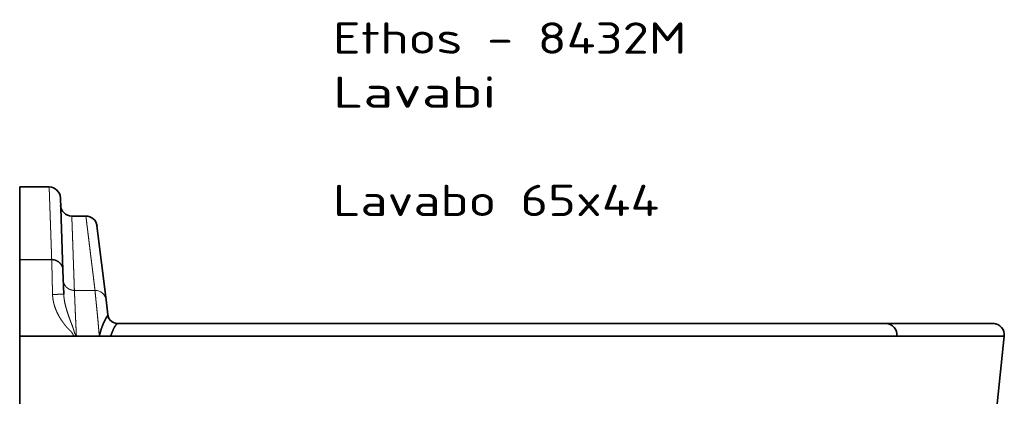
# Model space of a CAD drawing. Extents: x 279 to 1515, y 143 to 1159.
# Tile 140 of 140: x 1075 to 1514, y 988 to 1159. Entities that reach past the tile are written whole.
import ezdxf
from ezdxf.enums import TextEntityAlignment as Align

# ---------------------------------------------------------------- set-up
doc = ezdxf.new("R2010")
doc.units = 0
doc.layers.get('0').update_dxf_attribs({"lineweight": 13})
doc.styles.get("Standard").update_dxf_attribs({"font": 'isocp.shx'})

# ---------------------------------------------------------------- blocks, each defined once
blk = doc.blocks.new('BLOCK48')
at = {"color": 7, "lineweight": 13}
for s, p, p2 in [('Ethos - 8432M', (140, 120.57), (297.87, 120.57)), ('Lavabi', (140, 96.39), (212.86, 96.39)), ('Lavabo 65x44', (140, 48.01), (285.73, 48.01))]:
    blk.add_text(s, height=14, dxfattribs=at).set_placement(p, p2, align=Align.FIT)
blk = doc.blocks.new('BLOCK49')
at = {"color": 7, "lineweight": 35, "ltscale": 0.329289}
blk.add_line((0, 61.02), (13.17, 61.02), dxfattribs=at)
at = {"color": 7, "lineweight": 35}
for p, q in [((0, 61.02), (0, 28.64)), ((19.3, 23.86), (18.17, 56.19)), ((38.61, 10.54), (34.54, 43.63)), ((0, 28.46), (0, -5.67)), ((43.94, 0), (386.91, 0)), ((386.91, 0), (434.9, 0)), ((0, -5.67), (0, -35.93)), ((40.6, -5.67), (391.88, -5.67)), ((391.88, -5.67), (439.87, -5.67)), ((439.87, -5.67), (436.79, -35.93))]:
    blk.add_line(p, q, dxfattribs=at)
at = {"color": 7, "lineweight": 35, "ltscale": 0.157499}
blk.add_line((29.58, 48.02), (23.28, 48.02), dxfattribs=at)
at = {"color": 7, "lineweight": 13, "ltscale": 0.357516}
blk.add_line((0, 28.64), (14.3, 28.64), dxfattribs=at)
at = {"color": 7, "lineweight": 35, "ltscale": 0.004604}
blk.add_line((0, 28.46), (0, 28.64), dxfattribs=at)
at = {"color": 7, "lineweight": 13, "ltscale": 0.35765}
blk.add_line((14.31, 28.46), (0, 28.46), dxfattribs=at)
at = {"color": 7, "lineweight": 13, "ltscale": 0.004606}
blk.add_line((14.31, 28.46), (14.3, 28.64), dxfattribs=at)
at = {"color": 7, "lineweight": 35, "ltscale": 0.003839}
blk.add_line((19.3, 23.7), (19.3, 23.86), dxfattribs=at)
at = {"color": 7, "lineweight": 13, "ltscale": 0.000583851}
blk.add_line((19.3, 23.76), (19.3, 23.78), dxfattribs=at)
at = {"color": 7, "lineweight": 35, "ltscale": 0.263734}
blk.add_line((19.67, 13.16), (19.3, 23.7), dxfattribs=at)
at = {"color": 7, "lineweight": 13, "ltscale": 0.229964}
blk.add_line((24.45, 14.8), (33.65, 14.8), dxfattribs=at)
at = {"color": 7, "lineweight": 35, "ltscale": 0.167591}
blk.add_line((39.43, 3.89), (38.61, 10.54), dxfattribs=at)
at = {"color": 7, "lineweight": 13, "ltscale": 0.00062959}
blk.add_line((39.43, 3.86), (39.43, 3.89), dxfattribs=at)
at = {"color": 7, "lineweight": 35, "ltscale": 0.000352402}
blk.add_line((43.92, 0), (43.94, 0), dxfattribs=at)
at = {"color": 7, "lineweight": 35, "ltscale": 0.159464}
blk.add_line((6.38, -5.67), (0, -5.67), dxfattribs=at)
at = {"color": 7, "lineweight": 35, "ltscale": 0.348753}
blk.add_line((20.33, -5.67), (6.38, -5.67), dxfattribs=at)
at = {"color": 7, "lineweight": 35, "ltscale": 0.095664}
blk.add_line((24.16, -5.67), (20.33, -5.67), dxfattribs=at)
at = {"color": 7, "lineweight": 35, "ltscale": 0.011082}
blk.add_line((24.6, -5.67), (24.16, -5.67), dxfattribs=at)
at = {"color": 7, "lineweight": 35, "ltscale": 0.01833}
blk.add_line((25.33, -5.67), (24.6, -5.67), dxfattribs=at)
at = {"color": 7, "lineweight": 35, "ltscale": 0.255725}
blk.add_line((35.56, -5.67), (25.33, -5.67), dxfattribs=at)
at = {"color": 7, "lineweight": 35, "ltscale": 0.098096}
blk.add_line((35.56, -5.67), (39.48, -5.67), dxfattribs=at)
at = {"color": 7, "lineweight": 35, "ltscale": 0.027794}
blk.add_line((39.48, -5.67), (40.6, -5.67), dxfattribs=at)
at = {"color": 7, "lineweight": 35}
for centre, radius, start, end in [((13.17, 56.02), 5, 2, 90), ((23.28, 53.02), 5, 182, 270), ((29.58, 43.02), 5, 7, 90), ((43.97, 4.66), 4.74, 192.2294, 232.6624), ((43.93, 4.62), 4.68, 232.7978, 240.6657), ((43.73, 4.28), 4.29, 240.7421, 272.5606), ((386.91, -5.02), 5.01, 352.5199, 90.0352), ((434.9, -5.04), 5.04, 73.9536, 89.9938), ((434.9, -5.02), 5.01, 352.5197, 90.0344), ((434.9, -5.02), 5.01, 352.5212, 53.8122), ((434.91, -5.01), 5, 30.895, 33.9651), ((434.92, -5.01), 4.99, 17.854, 21.6809), ((434.9, -5.02), 5.01, 352.5228, 5.0966)]:
    blk.add_arc(centre, radius, start, end, dxfattribs=at)
at = {"color": 7, "lineweight": 13}
for centre, radius, start, end in [((40.62, 2.49), 1.73, 137.5197, 147.0791), ((39.17, 3.85), 0.259, 311.9559, 8.9446), ((44.26, 4.48), 4.87, 187, 190.2332)]:
    blk.add_arc(centre, radius, start, end, dxfattribs=at)
blk.add_ellipse((33.65, 9.93), major_axis=(4.96, 0.61), ratio=0.97381, start_param=6.28292, end_param=7.734692, dxfattribs=at)
for points, knots in [([(13.17, 61.02), (13.17, 61.02), (13.17, 61.01), (13.17, 60.96), (13.18, 60.9), (13.18, 60.82), (13.18, 60.69), (13.19, 60.38), (13.21, 59.94), (13.22, 59.69), (13.23, 59.36), (13.24, 58.98), (13.24, 58.93), (13.25, 58.83), (13.25, 58.73), (13.25, 58.66), (13.26, 58.56), (13.26, 58.44), (13.26, 58.38), (13.27, 58.28), (13.27, 58.19), (13.27, 58.16), (13.27, 58.1), (13.27, 58.04), (13.28, 58), (13.28, 57.74), (13.29, 57.46), (13.3, 57.21), (13.31, 56.9), (13.33, 56.57), (13.33, 56.5), (13.33, 56.41), (13.33, 56.32), (13.34, 56.27), (13.34, 56.18), (13.34, 56.09), (13.35, 56), (13.35, 55.91), (13.35, 55.81), (13.35, 55.76), (13.36, 55.56), (13.37, 55.35), (13.37, 55.2), (13.38, 54.88), (13.39, 54.56), (13.4, 54.42), (13.41, 54.23), (13.41, 54.04), (13.41, 54.02), (13.42, 53.97), (13.42, 53.93), (13.42, 53.91), (13.42, 53.83), (13.42, 53.74), (13.43, 53.62), (13.43, 53.54), (13.43, 53.47), (13.43, 53.46), (13.43, 53.43), (13.43, 53.41), (13.43, 53.4), (13.44, 53.3), (13.44, 53.2), (13.44, 53.11), (13.45, 52.98), (13.45, 52.85), (13.46, 52.81), (13.46, 52.67), (13.47, 52.52), (13.47, 52.41), (13.48, 52.18), (13.48, 51.98), (13.49, 51.92), (13.49, 51.78), (13.5, 51.63), (13.5, 51.58), (13.5, 51.5), (13.5, 51.43), (13.5, 51.4), (13.51, 51.35), (13.51, 51.29), (13.51, 51.27), (13.51, 51.15), (13.52, 51.03), (13.52, 50.91), (13.53, 50.77), (13.53, 50.65), (13.53, 50.62), (13.54, 50.47), (13.54, 50.32), (13.55, 50.2), (13.56, 49.89), (13.57, 49.58), (13.57, 49.44), (13.59, 49.07), (13.6, 48.69), (13.6, 48.52), (13.61, 48.23), (13.62, 47.95), (13.63, 47.85), (13.63, 47.74), (13.64, 47.62), (13.64, 47.59), (13.64, 47.54), (13.64, 47.5), (13.64, 47.49), (13.64, 47.44), (13.64, 47.39), (13.64, 47.37), (13.65, 47.33), (13.65, 47.28), (13.65, 47.26), (13.65, 47.21), (13.65, 47.16), (13.65, 47.12), (13.66, 47.06), (13.66, 47.02), (13.66, 46.99), (13.67, 46.69), (13.68, 46.39), (13.69, 46.11), (13.7, 45.79), (13.71, 45.46), (13.71, 45.47), (13.71, 45.39), (13.72, 45.31), (13.72, 45.24), (13.72, 45.16), (13.72, 45.09), (13.73, 45.04), (13.73, 44.97), (13.73, 44.92), (13.73, 44.86), (13.74, 44.69), (13.74, 44.52), (13.75, 44.38), (13.76, 44.17), (13.76, 43.97), (13.77, 43.9), (13.77, 43.79), (13.77, 43.69), (13.77, 43.66), (13.78, 43.59), (13.78, 43.52), (13.78, 43.46), (13.78, 43.4), (13.79, 43.33), (13.79, 43.26), (13.79, 43.17), (13.79, 43.09), (13.8, 43.04), (13.8, 42.91), (13.81, 42.78), (13.81, 42.68), (13.81, 42.55), (13.82, 42.43), (13.82, 42.38), (13.82, 42.32), (13.82, 42.25), (13.82, 42.23), (13.83, 42.19), (13.83, 42.14), (13.83, 42.12), (13.83, 42.06), (13.83, 42.01), (13.83, 41.97), (13.84, 41.9), (13.84, 41.82), (13.84, 41.74), (13.84, 41.69), (13.84, 41.64), (13.85, 41.63), (13.85, 41.59), (13.85, 41.56), (13.85, 41.54), (13.85, 41.51), (13.85, 41.46), (13.85, 41.44), (13.85, 41.4), (13.85, 41.37), (13.86, 41.35), (13.86, 41.12), (13.87, 40.89), (13.88, 40.71), (13.9, 40.12), (13.92, 39.59), (13.93, 39.23), (13.95, 38.71), (13.97, 38.18), (13.97, 38.03), (13.98, 37.68), (14, 37.34), (14, 37.18), (14.02, 36.74), (14.03, 36.33), (14.04, 36.1), (14.06, 35.66), (14.07, 35.25), (14.08, 35.07), (14.09, 34.79), (14.1, 34.53), (14.1, 34.43), (14.1, 34.28), (14.11, 34.13), (14.11, 34.08), (14.11, 34.01), (14.12, 33.95), (14.12, 33.94), (14.12, 33.91), (14.12, 33.89), (14.12, 33.88), (14.12, 33.84), (14.12, 33.81), (14.12, 33.79), (14.12, 33.76), (14.12, 33.71), (14.13, 33.69), (14.13, 33.65), (14.13, 33.61), (14.13, 33.59), (14.13, 33.44), (14.14, 33.28), (14.14, 33.21), (14.15, 33.04), (14.15, 32.89), (14.15, 32.85), (14.16, 32.8), (14.16, 32.75), (14.16, 32.74), (14.16, 32.71), (14.16, 32.67), (14.16, 32.66), (14.16, 32.58), (14.17, 32.5), (14.17, 32.44), (14.17, 32.31), (14.18, 32.2), (14.18, 32.14), (14.18, 32.03), (14.19, 31.92), (14.19, 31.83), (14.2, 31.69), (14.2, 31.56), (14.2, 31.48), (14.21, 31.37), (14.21, 31.28), (14.21, 31.24), (14.21, 31.18), (14.22, 31.11), (14.22, 31.08), (14.22, 30.93), (14.23, 30.79), (14.23, 30.69), (14.23, 30.57), (14.24, 30.46), (14.24, 30.42), (14.24, 30.38), (14.24, 30.35), (14.24, 30.34), (14.24, 30.33), (14.24, 30.32), (14.24, 30.32), (14.24, 30.31), (14.24, 30.3), (14.24, 30.3), (14.24, 30.29), (14.25, 30.27), (14.25, 30.26), (14.25, 30.21), (14.25, 30.16), (14.25, 30.12), (14.25, 30.06), (14.26, 29.97), (14.26, 29.94), (14.26, 29.9), (14.26, 29.85), (14.26, 29.82), (14.27, 29.67), (14.27, 29.46), (14.28, 29.25), (14.29, 28.98), (14.3, 28.64)], [0, 0, 0, 0, 0, 0, 0.056199, 0.056199, 0.056199, 26.883394, 26.883394, 26.883394, 53.955848, 53.955848, 53.955848, 58.049476, 58.049476, 58.049476, 61.784972, 61.784972, 61.784972, 65.878592, 65.878592, 65.878592, 67.925402, 67.925402, 67.925402, 69.972212, 69.972212, 69.972212, 85.448256, 85.448256, 85.448256, 87.845309, 87.845309, 87.845309, 90.498977, 90.498977, 90.498977, 92.655648, 92.655648, 92.655648, 95.309322, 95.309322, 95.309322, 102.459357, 102.459357, 102.459357, 109.834412, 109.834412, 109.834412, 110.779567, 110.779567, 110.779567, 111.797225, 111.797225, 111.797225, 114.319549, 114.319549, 114.319549, 114.79212, 114.79212, 114.79212, 115.264691, 115.264691, 115.264691, 118.899544, 118.899544, 118.899544, 120.694076, 120.694076, 120.694076, 124.183254, 124.183254, 124.183254, 127.69121, 127.69121, 127.69121, 129.681345, 129.681345, 129.681345, 130.676413, 130.676413, 130.676413, 131.671481, 131.671481, 131.671481, 135.029744, 135.029744, 135.029744, 136.149186, 136.149186, 136.149186, 140.626827, 140.626827, 140.626827, 147.715552, 147.715552, 147.715552, 154.515153, 154.515153, 154.515153, 157.835349, 157.835349, 157.835349, 158.665401, 158.665401, 158.665401, 159.679829, 159.679829, 159.679829, 160.50988, 160.50988, 160.50988, 161.339932, 161.339932, 161.339932, 162.170138, 162.170138, 162.170138, 163.000344, 163.000344, 163.000344, 172.961075, 172.961075, 172.961075, 174.595354, 174.595354, 174.595354, 175.682659, 175.682659, 175.682659, 176.927817, 176.927817, 176.927817, 177.95685, 177.95685, 177.95685, 182.937106, 182.937106, 182.937106, 185.427235, 185.427235, 185.427235, 186.648576, 186.648576, 186.648576, 187.656897, 187.656897, 187.656897, 189.124829, 189.124829, 189.124829, 190.744939, 190.744939, 190.744939, 193.854171, 193.854171, 193.854171, 195.474287, 195.474287, 195.474287, 196.284348, 196.284348, 196.284348, 197.09441, 197.09441, 197.09441, 198.714535, 198.714535, 198.714535, 199.977467, 199.977467, 199.977467, 200.650532, 200.650532, 200.650532, 201.323596, 201.323596, 201.323596, 201.996682, 201.996682, 201.996682, 202.682036, 202.682036, 202.682036, 210.955361, 210.955361, 210.955361, 226.65209, 226.65209, 226.65209, 234.733313, 234.733313, 234.733313, 242.529536, 242.529536, 242.529536, 255.658729, 255.658729, 255.658729, 266.316496, 266.316496, 266.316496, 273.30031, 273.30031, 273.30031, 276.792241, 276.792241, 276.792241, 277.665242, 277.665242, 277.665242, 278.538242, 278.538242, 278.538242, 280.284243, 280.284243, 280.284243, 281.62761, 281.62761, 281.62761, 283.093328, 283.093328, 283.093328, 292.774613, 292.774613, 292.774613, 295.706121, 295.706121, 295.706121, 297.31046, 297.31046, 297.31046, 298.862667, 298.862667, 298.862667, 304.725653, 304.725653, 304.725653, 311.662099, 311.662099, 311.662099, 317.631004, 317.631004, 317.631004, 327.493836, 327.493836, 327.493836, 332.576507, 332.576507, 332.576507, 337.659178, 337.659178, 337.659178, 357.891526, 357.891526, 357.891526, 367.847318, 367.847318, 367.847318, 370.458192, 370.458192, 370.458192, 371.963689, 371.963689, 371.963689, 373.269126, 373.269126, 373.269126, 378.490872, 378.490872, 378.490872, 395.354752, 395.354752, 395.354752, 399.364858, 399.364858, 399.364858, 403.748303, 403.748303, 403.748303, 422.512808, 422.512808, 422.512808, 422.512808, 422.512808, 422.512808]), ([(23.28, 48.02), (23.28, 48.02), (23.28, 48.02), (23.28, 47.96), (23.29, 47.83), (23.3, 47.51), (23.32, 46.99), (23.35, 45.98), (23.4, 44.59), (23.42, 44.15), (23.44, 43.49), (23.47, 42.76), (23.48, 42.55), (23.49, 42.01), (23.51, 41.43), (23.53, 41.08), (23.57, 39.93), (23.61, 38.67), (23.64, 37.75), (23.68, 36.75), (23.71, 35.73), (23.72, 35.65), (23.72, 35.48), (23.73, 35.32), (23.73, 35.24), (23.74, 34.98), (23.75, 34.72), (23.75, 34.61), (23.77, 34.1), (23.79, 33.58), (23.8, 33.24), (23.83, 32.45), (23.86, 31.67), (23.87, 31.22), (23.9, 30.31), (23.93, 29.42), (23.95, 28.96), (23.99, 27.81), (24.03, 26.71), (24.05, 26.06), (24.08, 25.16), (24.11, 24.33), (24.12, 24.08), (24.15, 23.29), (24.17, 22.56), (24.19, 22.1), (24.25, 20.21), (24.3, 18.9), (24.33, 18.14), (24.34, 17.64), (24.35, 17.35), (24.35, 17.32), (24.36, 17.28), (24.36, 17.25), (24.36, 17.24), (24.36, 17.21), (24.36, 17.19), (24.36, 17.17), (24.36, 17.12), (24.36, 17.05), (24.37, 17), (24.37, 16.9), (24.37, 16.77), (24.38, 16.72), (24.38, 16.65), (24.38, 16.57), (24.38, 16.54), (24.38, 16.46), (24.39, 16.38), (24.39, 16.33), (24.39, 16.23), (24.4, 16.12), (24.4, 16.05), (24.4, 15.96), (24.41, 15.86), (24.41, 15.84), (24.41, 15.8), (24.41, 15.77), (24.41, 15.76), (24.41, 15.75), (24.41, 15.74), (24.41, 15.73), (24.41, 15.72), (24.41, 15.72), (24.41, 15.71), (24.41, 15.69), (24.41, 15.66), (24.42, 15.65), (24.42, 15.61), (24.42, 15.57), (24.42, 15.56), (24.42, 15.54), (24.42, 15.51), (24.42, 15.5), (24.42, 15.47), (24.42, 15.44), (24.42, 15.43), (24.43, 15.31), (24.43, 15.2), (24.44, 15.05), (24.44, 14.93), (24.45, 14.8)], [0, 0, 0, 0, 0, 0, 0.058999, 0.058999, 0.058999, 45.690034, 45.690034, 45.690034, 64.598503, 64.598503, 64.598503, 72.149268, 72.149268, 72.149268, 83.346212, 83.346212, 83.346212, 107.076348, 107.076348, 107.076348, 109.175861, 109.175861, 109.175861, 111.275374, 111.275374, 111.275374, 115.760696, 115.760696, 115.760696, 124.158742, 124.158742, 124.158742, 135.355842, 135.355842, 135.355842, 147.47207, 147.47207, 147.47207, 166.720474, 166.720474, 166.720474, 175.022661, 175.022661, 175.022661, 194.413514, 194.413514, 194.413514, 258.178786, 258.178786, 258.178786, 265.550983, 265.550983, 265.550983, 269.397826, 269.397826, 269.397826, 273.24467, 273.24467, 273.24467, 283.831098, 283.831098, 283.831098, 287.398163, 287.398163, 287.398163, 290.136502, 290.136502, 290.136502, 292.793122, 292.793122, 292.793122, 295.914621, 295.914621, 295.914621, 296.989762, 296.989762, 296.989762, 297.381487, 297.381487, 297.381487, 297.57735, 297.57735, 297.57735, 297.773212, 297.773212, 297.773212, 298.605118, 298.605118, 298.605118, 298.996808, 298.996808, 298.996808, 299.388499, 299.388499, 299.388499, 299.780188, 299.780188, 299.780188, 303.02797, 303.02797, 303.02797, 303.02797, 303.02797, 303.02797]), ([(29.58, 48.02), (29.58, 48.01), (29.58, 48), (29.71, 46.98), (29.71, 46.96), (29.71, 46.95), (29.71, 46.94), (29.72, 46.9), (29.72, 46.86), (29.73, 46.82), (29.73, 46.79), (29.74, 46.76), (29.74, 46.72), (29.75, 46.6), (29.77, 46.48), (29.78, 46.37), (29.8, 46.22), (29.82, 46.06), (29.83, 46.02), (29.84, 45.92), (29.85, 45.82), (29.85, 45.8), (29.87, 45.69), (29.88, 45.59), (29.88, 45.54), (29.94, 45.11), (29.99, 44.64), (30.05, 44.21), (30.11, 43.65), (30.19, 43.04), (30.21, 42.88), (30.22, 42.74), (30.24, 42.59), (30.25, 42.54), (30.26, 42.44), (30.27, 42.35), (30.28, 42.29), (30.29, 42.21), (30.3, 42.12), (30.3, 42.09), (30.31, 42.03), (30.32, 41.98), (30.32, 41.96), (30.32, 41.92), (30.33, 41.87), (30.33, 41.85), (30.34, 41.82), (30.34, 41.79), (30.34, 41.78), (30.37, 41.53), (30.4, 41.27), (30.43, 41.02), (30.47, 40.7), (30.51, 40.38), (30.52, 40.28), (30.54, 40.18), (30.55, 40.07), (30.55, 40.03), (30.57, 39.93), (30.58, 39.83), (30.58, 39.8), (30.63, 39.44), (30.67, 39.08), (30.71, 38.76), (30.8, 38.01), (30.9, 37.23), (30.96, 36.74), (31.02, 36.24), (31.08, 35.73), (31.08, 35.69), (31.11, 35.47), (31.14, 35.21), (31.17, 34.97), (31.2, 34.75), (31.22, 34.54), (31.24, 34.46), (31.29, 33.98), (31.35, 33.5), (31.41, 33.04), (31.52, 32.11), (31.64, 31.19), (31.69, 30.72), (31.78, 30.03), (31.86, 29.35), (31.88, 29.21), (31.91, 28.97), (31.94, 28.74), (31.94, 28.72), (31.94, 28.7), (31.95, 28.67), (31.95, 28.65), (31.96, 28.61), (31.96, 28.56), (31.97, 28.52), (31.97, 28.45), (31.98, 28.38), (31.99, 28.35), (31.99, 28.3), (32, 28.25), (32, 28.23), (32.01, 28.19), (32.01, 28.16), (32.01, 28.15), (32.02, 28.11), (32.02, 28.09), (32.02, 28.08), (32.02, 28.05), (32.03, 28.02), (32.03, 28.01), (32.04, 27.94), (32.05, 27.87), (32.05, 27.81), (32.13, 27.2), (32.2, 26.6), (32.27, 26.07), (32.34, 25.53), (32.4, 25.01), (32.41, 24.95), (32.41, 24.91), (32.42, 24.87), (32.42, 24.85), (32.42, 24.82), (32.43, 24.79), (32.43, 24.78), (32.44, 24.7), (32.45, 24.62), (32.45, 24.58), (32.47, 24.47), (32.48, 24.36), (32.49, 24.31), (32.5, 24.22), (32.51, 24.13), (32.51, 24.1), (32.52, 24.04), (32.53, 23.98), (32.53, 23.95), (32.54, 23.88), (32.55, 23.82), (32.55, 23.79), (32.56, 23.72), (32.57, 23.65), (32.57, 23.62), (32.58, 23.52), (32.6, 23.42), (32.6, 23.37), (32.62, 23.2), (32.65, 23.03), (32.66, 22.93), (32.69, 22.7), (32.71, 22.49), (32.72, 22.41), (32.74, 22.28), (32.75, 22.15), (32.76, 22.12), (32.76, 22.08), (32.77, 22.04), (32.77, 22.02), (32.78, 21.97), (32.78, 21.93), (32.78, 21.91), (32.79, 21.86), (32.8, 21.81), (32.8, 21.79), (32.81, 21.67), (32.83, 21.55), (32.84, 21.46), (32.86, 21.28), (32.88, 21.12), (32.9, 21.01), (32.92, 20.83), (32.94, 20.65), (32.95, 20.55), (32.98, 20.36), (33, 20.17), (33.01, 20.07), (33.12, 19.19), (33.2, 18.52), (33.26, 18.05), (33.31, 17.69), (33.34, 17.45), (33.34, 17.44), (33.34, 17.41), (33.34, 17.38), (33.35, 17.36), (33.35, 17.34), (33.35, 17.31), (33.35, 17.3), (33.36, 17.29), (33.36, 17.27), (33.36, 17.28), (33.36, 17.27), (33.36, 17.26), (33.36, 17.26), (33.36, 17.25), (33.36, 17.24), (33.36, 17.25), (33.36, 17.23), (33.36, 17.22), (33.36, 17.22), (33.37, 17.21), (33.37, 17.2), (33.37, 17.2), (33.37, 17.19), (33.37, 17.18), (33.37, 17.18), (33.37, 17.17), (33.37, 17.16), (33.37, 17.15), (33.38, 17.13), (33.38, 17.1), (33.38, 17.09), (33.38, 17.06), (33.39, 17.03), (33.39, 17.02), (33.39, 17), (33.39, 16.98), (33.39, 16.97), (33.4, 16.95), (33.4, 16.92), (33.4, 16.9), (33.41, 16.88), (33.41, 16.85), (33.41, 16.85), (33.41, 16.84), (33.41, 16.82), (33.41, 16.81), (33.42, 16.79), (33.42, 16.76), (33.42, 16.74), (33.43, 16.71), (33.43, 16.68), (33.43, 16.67), (33.43, 16.64), (33.44, 16.62), (33.44, 16.61), (33.44, 16.59), (33.44, 16.57), (33.44, 16.56), (33.45, 16.54), (33.45, 16.52), (33.45, 16.51), (33.45, 16.49), (33.45, 16.48), (33.45, 16.47), (33.46, 16.46), (33.46, 16.44), (33.46, 16.44), (33.46, 16.42), (33.46, 16.41), (33.46, 16.4), (33.47, 16.38), (33.47, 16.36), (33.47, 16.34), (33.47, 16.32), (33.48, 16.29), (33.48, 16.28), (33.48, 16.25), (33.48, 16.23), (33.49, 16.21), (33.49, 16.18), (33.49, 16.15), (33.49, 16.14), (33.5, 16.11), (33.5, 16.08), (33.51, 16.04), (33.51, 16.02), (33.51, 15.99), (33.51, 15.99), (33.51, 15.97), (33.51, 15.96), (33.52, 15.96), (33.52, 15.94), (33.52, 15.93), (33.52, 15.92), (33.52, 15.91), (33.52, 15.9), (33.52, 15.89), (33.52, 15.88), (33.53, 15.87), (33.53, 15.86), (33.53, 15.85), (33.53, 15.84), (33.53, 15.83), (33.53, 15.82), (33.53, 15.81), (33.53, 15.8), (33.53, 15.79), (33.54, 15.78), (33.54, 15.78), (33.54, 15.76), (33.54, 15.75), (33.54, 15.75), (33.54, 15.74), (33.54, 15.73), (33.54, 15.72), (33.54, 15.71), (33.54, 15.7), (33.54, 15.7), (33.55, 15.68), (33.55, 15.67), (33.55, 15.66), (33.55, 15.65), (33.55, 15.63), (33.55, 15.61), (33.56, 15.59), (33.56, 15.56), (33.56, 15.56), (33.56, 15.54), (33.56, 15.53), (33.56, 15.52), (33.57, 15.48), (33.57, 15.44), (33.58, 15.4), (33.59, 15.33), (33.6, 15.25), (33.6, 15.2), (33.61, 15.15), (33.61, 15.09), (33.61, 15.08), (33.62, 15.06), (33.62, 15.05), (33.62, 15.04), (33.62, 15.02), (33.62, 15), (33.62, 14.99), (33.63, 14.97), (33.63, 14.95), (33.63, 14.94), (33.63, 14.9), (33.64, 14.87), (33.64, 14.85), (33.64, 14.83), (33.65, 14.8)], [0, 0, 0, 0, 0, 0, 1.065947, 1.065947, 1.065947, 2.099156, 2.099156, 2.099156, 4.09544, 4.09544, 4.09544, 5.593773, 5.593773, 5.593773, 15.384095, 15.384095, 15.384095, 19.110931, 19.110931, 19.110931, 23.423902, 23.423902, 23.423902, 27.150744, 27.150744, 27.150744, 54.369534, 54.369534, 54.369534, 58.976533, 58.976533, 58.976533, 61.625469, 61.625469, 61.625469, 64.097529, 64.097529, 64.097529, 65.863617, 65.863617, 65.863617, 66.74668, 66.74668, 66.74668, 67.629742, 67.629742, 67.629742, 68.07125, 68.07125, 68.07125, 79.170153, 79.170153, 79.170153, 81.491863, 81.491863, 81.491863, 83.493952, 83.493952, 83.493952, 85.61226, 85.61226, 85.61226, 97.624665, 97.624665, 97.624665, 113.968154, 113.968154, 113.968154, 115.532137, 115.532137, 115.532137, 121.752286, 121.752286, 121.752286, 122.968286, 122.968286, 122.968286, 138.606991, 138.606991, 138.606991, 155.287705, 155.287705, 155.287705, 163.709333, 163.709333, 163.709333, 164.255555, 164.255555, 164.255555, 164.815605, 164.815605, 164.815605, 165.908046, 165.908046, 165.908046, 167.000486, 167.000486, 167.000486, 167.546721, 167.546721, 167.546721, 168.092955, 168.092955, 168.092955, 168.728777, 168.728777, 168.728777, 169.275, 169.275, 169.275, 171.459735, 171.459735, 171.459735, 193.579978, 193.579978, 193.579978, 194.755803, 194.755803, 194.755803, 195.484121, 195.484121, 195.484121, 196.212438, 196.212438, 196.212438, 199.258621, 199.258621, 199.258621, 202.171855, 202.171855, 202.171855, 203.628475, 203.628475, 203.628475, 205.085096, 205.085096, 205.085096, 206.541745, 206.541745, 206.541745, 207.998394, 207.998394, 207.998394, 210.990393, 210.990393, 210.990393, 216.81691, 216.81691, 216.81691, 223.011166, 223.011166, 223.011166, 224.45065, 224.45065, 224.45065, 225.91975, 225.91975, 225.91975, 227.469972, 227.469972, 227.469972, 228.939054, 228.939054, 228.939054, 234.795537, 234.795537, 234.795537, 240.04895, 240.04895, 240.04895, 247.714943, 247.714943, 247.714943, 255.302179, 255.302179, 255.302179, 321.121348, 321.121348, 321.121348, 326.175968, 326.175968, 326.175968, 331.367261, 331.367261, 331.367261, 335.576069, 335.576069, 335.576069, 338.059604, 338.059604, 338.059604, 339.249607, 339.249607, 339.249607, 341.199891, 341.199891, 341.199891, 344.005763, 344.005763, 344.005763, 345.408702, 345.408702, 345.408702, 346.81164, 346.81164, 346.81164, 349.359775, 349.359775, 349.359775, 354.971525, 354.971525, 354.971525, 357.372243, 357.372243, 357.372243, 359.872315, 359.872315, 359.872315, 362.159614, 362.159614, 362.159614, 363.66066, 363.66066, 363.66066, 365.076071, 365.076071, 365.076071, 367.827339, 367.827339, 367.827339, 369.202974, 369.202974, 369.202974, 370.578608, 370.578608, 370.578608, 371.659306, 371.659306, 371.659306, 372.740004, 372.740004, 372.740004, 373.280356, 373.280356, 373.280356, 373.897869, 373.897869, 373.897869, 374.978571, 374.978571, 374.978571, 375.990132, 375.990132, 375.990132, 377.152712, 377.152712, 377.152712, 378.233414, 378.233414, 378.233414, 379.314117, 379.314117, 379.314117, 380.640553, 380.640553, 380.640553, 381.011337, 381.011337, 381.011337, 381.382121, 381.382121, 381.382121, 381.752909, 381.752909, 381.752909, 382.123697, 382.123697, 382.123697, 382.494479, 382.494479, 382.494479, 382.865261, 382.865261, 382.865261, 383.236044, 383.236044, 383.236044, 383.606828, 383.606828, 383.606828, 383.977629, 383.977629, 383.977629, 384.34843, 384.34843, 384.34843, 384.719222, 384.719222, 384.719222, 385.090015, 385.090015, 385.090015, 385.692856, 385.692856, 385.692856, 386.031176, 386.031176, 386.031176, 386.369496, 386.369496, 386.369496, 387.628984, 387.628984, 387.628984, 389.658877, 389.658877, 389.658877, 389.997194, 389.997194, 389.997194, 390.335511, 390.335511, 390.335511, 390.767184, 390.767184, 390.767184, 391.198857, 391.198857, 391.198857, 392.076029, 392.076029, 392.076029, 392.076029, 392.076029, 392.076029]), ([(19.3, 23.86), (19.28, 24.32), (19.21, 24.77), (19.09, 25.22), (18.74, 26.08), (18.21, 26.83), (17.89, 27.18), (17.2, 27.79), (16.38, 28.23), (15.94, 28.4), (15.35, 28.56), (14.74, 28.62), (14.6, 28.64), (14.45, 28.64), (14.3, 28.64)], [0, 0, 0, 0, 0, 0, 3.278995, 3.278995, 3.278995, 6.565178, 6.565178, 6.565178, 9.856921, 9.856921, 9.856921, 10.906525, 10.906525, 10.906525, 10.906525, 10.906525, 10.906525]), ([(19.3, 23.7), (19.29, 24.16), (19.22, 24.61), (19.09, 25.06), (18.75, 25.91), (18.21, 26.66), (17.9, 27), (17.2, 27.61), (16.38, 28.05), (15.95, 28.22), (15.36, 28.37), (14.75, 28.44), (14.6, 28.45), (14.45, 28.46), (14.31, 28.46)], [0, 0, 0, 0, 0, 0, 3.282334, 3.282334, 3.282334, 6.574739, 6.574739, 6.574739, 9.876801, 9.876801, 9.876801, 10.932431, 10.932431, 10.932431, 10.932431, 10.932431, 10.932431]), ([(14.31, 28.46), (14.31, 28.43), (14.31, 28.41), (14.31, 28.39), (14.31, 28.36), (14.31, 28.32), (14.31, 28.31), (14.31, 28.29), (14.31, 28.27), (14.31, 28.25), (14.31, 28.23), (14.31, 28.21), (14.31, 28.2), (14.32, 28.09), (14.32, 27.98), (14.33, 27.89), (14.33, 27.77), (14.33, 27.65), (14.33, 27.65), (14.33, 27.64), (14.33, 27.63), (14.33, 27.63), (14.33, 27.61), (14.33, 27.6), (14.33, 27.59), (14.33, 27.58), (14.34, 27.56), (14.34, 27.55), (14.34, 27.53), (14.34, 27.5), (14.34, 27.48), (14.34, 27.43), (14.34, 27.38), (14.34, 27.34), (14.34, 27.3), (14.35, 27.26), (14.35, 27.25), (14.35, 27.23), (14.35, 27.22), (14.35, 27.21), (14.35, 27.18), (14.35, 27.14), (14.35, 27.14), (14.35, 27.08), (14.35, 27.03), (14.35, 26.99), (14.36, 26.88), (14.36, 26.77), (14.36, 26.72), (14.37, 26.57), (14.37, 26.4), (14.38, 26.32), (14.38, 26.21), (14.38, 26.09), (14.38, 26.07), (14.39, 26.01), (14.39, 25.94), (14.39, 25.91), (14.39, 25.78), (14.4, 25.64), (14.4, 25.53), (14.4, 25.4), (14.4, 25.26), (14.4, 25.25), (14.41, 25.23), (14.41, 25.22), (14.41, 25.21), (14.41, 25.19), (14.41, 25.17), (14.41, 25.17), (14.41, 25.15), (14.41, 25.13), (14.41, 25.12), (14.41, 24.97), (14.41, 24.82), (14.42, 24.66), (14.42, 24.4), (14.43, 24.12), (14.43, 24.03), (14.44, 23.76), (14.44, 23.48), (14.45, 23.31), (14.45, 23.11), (14.46, 22.9), (14.46, 22.87), (14.46, 22.8), (14.46, 22.74), (14.46, 22.71), (14.46, 22.64), (14.47, 22.56), (14.47, 22.53), (14.47, 22.36), (14.47, 22.19), (14.48, 21.96), (14.49, 21.66), (14.49, 21.37), (14.5, 21.21), (14.5, 20.9), (14.51, 20.59), (14.51, 20.45), (14.52, 20.21), (14.52, 19.98), (14.52, 19.9), (14.53, 19.74), (14.53, 19.59), (14.53, 19.51), (14.54, 19.22), (14.55, 18.92), (14.55, 18.74), (14.56, 18.3), (14.57, 17.85), (14.57, 17.63), (14.58, 17.15), (14.59, 16.66), (14.6, 16.4), (14.61, 15.86), (14.62, 15.32), (14.63, 15.05), (14.64, 14.45), (14.65, 13.86), (14.66, 13.59), (14.66, 13.27), (14.67, 12.96)], [0, 0, 0, 0, 0, 0, 1.011686, 1.011686, 1.011686, 1.51753, 1.51753, 1.51753, 2.023374, 2.023374, 2.023374, 2.529217, 2.529217, 2.529217, 6.464736, 6.464736, 6.464736, 6.633612, 6.633612, 6.633612, 6.802489, 6.802489, 6.802489, 7.056416, 7.056416, 7.056416, 7.310344, 7.310344, 7.310344, 7.818191, 7.818191, 7.818191, 8.807516, 8.807516, 8.807516, 9.061439, 9.061439, 9.061439, 9.315363, 9.315363, 9.315363, 9.898177, 9.898177, 9.898177, 10.913832, 10.913832, 10.913832, 13.126718, 13.126718, 13.126718, 15.168697, 15.168697, 15.168697, 15.923598, 15.923598, 15.923598, 16.608802, 16.608802, 16.608802, 18.887798, 18.887798, 18.887798, 19.039274, 19.039274, 19.039274, 19.19075, 19.19075, 19.19075, 19.342243, 19.342243, 19.342243, 19.493737, 19.493737, 19.493737, 21.833572, 21.833572, 21.833572, 23.320406, 23.320406, 23.320406, 25.317558, 25.317558, 25.317558, 25.741925, 25.741925, 25.741925, 26.161785, 26.161785, 26.161785, 26.55982, 26.55982, 26.55982, 28.068047, 28.068047, 28.068047, 29.776724, 29.776724, 29.776724, 31.296328, 31.296328, 31.296328, 32.044495, 32.044495, 32.044495, 32.792662, 32.792662, 32.792662, 34.865354, 34.865354, 34.865354, 36.857611, 36.857611, 36.857611, 39.192319, 39.192319, 39.192319, 41.527027, 41.527027, 41.527027, 44.274606, 44.274606, 44.274606, 44.274606, 44.274606, 44.274606]), ([(19.45, 19.5), (19.47, 19.05), (19.53, 18.6), (19.66, 18.16), (20.01, 17.32), (20.54, 16.58), (20.85, 16.24), (21.55, 15.63), (22.37, 15.2), (22.8, 15.04), (23.4, 14.88), (24, 14.82), (24.15, 14.81), (24.3, 14.8), (24.45, 14.8)], [0, 0, 0, 0, 0, 0, 3.252667, 3.252667, 3.252667, 6.520877, 6.520877, 6.520877, 9.806437, 9.806437, 9.806437, 10.860862, 10.860862, 10.860862, 10.860862, 10.860862, 10.860862]), ([(25.31, -5.14), (25.23, -3.52), (25.16, -1.9), (25.09, -0.38), (25, 1.67), (24.91, 3.68), (24.89, 4.15), (24.85, 5.09), (24.81, 5.99), (24.8, 6.42), (24.76, 7.37), (24.72, 8.29), (24.7, 8.81), (24.68, 9.34), (24.66, 9.86), (24.65, 9.91), (24.65, 10), (24.65, 10.09), (24.64, 10.14), (24.64, 10.27), (24.63, 10.4), (24.63, 10.49), (24.62, 10.66), (24.62, 10.84), (24.61, 10.94), (24.6, 11.26), (24.58, 11.58), (24.57, 11.81), (24.56, 12.26), (24.54, 12.67), (24.53, 12.88), (24.52, 13.16), (24.51, 13.42), (24.5, 13.51), (24.5, 13.61), (24.49, 13.71), (24.49, 13.72), (24.49, 13.74), (24.49, 13.76), (24.49, 13.77), (24.49, 13.8), (24.49, 13.84), (24.49, 13.86), (24.49, 13.9), (24.48, 13.94), (24.48, 13.96), (24.48, 14.01), (24.48, 14.05), (24.48, 14.07), (24.48, 14.15), (24.47, 14.23), (24.47, 14.3), (24.46, 14.41), (24.46, 14.5), (24.46, 14.56), (24.45, 14.64), (24.45, 14.71), (24.45, 14.74), (24.45, 14.77), (24.45, 14.8)], [0, 0, 0, 0, 0, 0, 14.550881, 14.550881, 14.550881, 19.355474, 19.355474, 19.355474, 24.006673, 24.006673, 24.006673, 29.641695, 29.641695, 29.641695, 30.203468, 30.203468, 30.203468, 30.765242, 30.765242, 30.765242, 31.888762, 31.888762, 31.888762, 32.974373, 32.974373, 32.974373, 35.925282, 35.925282, 35.925282, 38.785658, 38.785658, 38.785658, 40.387454, 40.387454, 40.387454, 40.587693, 40.587693, 40.587693, 40.787933, 40.787933, 40.787933, 41.18841, 41.18841, 41.18841, 41.588879, 41.588879, 41.588879, 41.989348, 41.989348, 41.989348, 43.210876, 43.210876, 43.210876, 44.390229, 44.390229, 44.390229, 45.369583, 45.369583, 45.369583, 45.369583, 45.369583, 45.369583]), ([(33.65, 14.8), (33.69, 14.36), (33.75, 13.67), (33.83, 12.81), (34.02, 10.87), (34.25, 8.6), (34.38, 7.37), (34.6, 5.17), (34.82, 2.83), (34.92, 1.82), (35.11, -0.25), (35.29, -2.39), (35.38, -3.48), (35.47, -4.57), (35.56, -5.67)], [0, 0, 0, 0, 0, 0, 9.364881, 9.364881, 9.364881, 19.271388, 19.271388, 19.271388, 26.535372, 26.535372, 26.535372, 33.951109, 33.951109, 33.951109, 33.951109, 33.951109, 33.951109]), ([(19.67, 13.16), (19.67, 13.16), (19.64, 13.16), (19.58, 13.15), (19.31, 13.14), (18.83, 13.12), (18.43, 13.1), (17.5, 13.06), (16.45, 13.02), (15.86, 13), (15.27, 12.98), (14.67, 12.96)], [0, 0, 0, 0, 0, 0, 1.737887, 1.737887, 1.737887, 5.322691, 5.322691, 5.322691, 9.528588, 9.528588, 9.528588, 9.528588, 9.528588, 9.528588]), ([(14.67, 12.96), (14.69, 12.6), (14.71, 12.25), (14.74, 11.89), (14.82, 11.14), (14.94, 10.39), (15.01, 10), (15.19, 9.19), (15.4, 8.38), (15.53, 7.96), (15.8, 7.12), (16.11, 6.31), (16.27, 5.9), (16.62, 5.09), (17, 4.3), (17.2, 3.91), (17.51, 3.34), (17.84, 2.77), (17.95, 2.59), (18.18, 2.22), (18.41, 1.86), (18.53, 1.68), (18.76, 1.33), (19, 0.98), (19.12, 0.81), (19.31, 0.56), (19.49, 0.3), (19.56, 0.22), (19.68, 0.05), (19.8, -0.12), (19.87, -0.21), (19.96, -0.32), (20.04, -0.43), (20.06, -0.46), (20.11, -0.51), (20.15, -0.57), (20.17, -0.6), (20.24, -0.68), (20.31, -0.77), (20.33, -0.8), (20.42, -0.91), (20.51, -1.03), (20.55, -1.08), (20.64, -1.19), (20.73, -1.29), (20.77, -1.34), (20.95, -1.55), (21.13, -1.76), (21.27, -1.92), (21.56, -2.22), (21.84, -2.51), (21.98, -2.65), (22.19, -2.85), (22.4, -3.06), (22.47, -3.12), (22.59, -3.24), (22.71, -3.36), (22.78, -3.42), (22.9, -3.55), (23.02, -3.68), (23.07, -3.74), (23.18, -3.88), (23.29, -4.02), (23.34, -4.09), (23.44, -4.25), (23.54, -4.42), (23.6, -4.52), (23.7, -4.71), (23.8, -4.91), (23.85, -5.01), (23.93, -5.16), (24, -5.31), (24.01, -5.34), (24.06, -5.43), (24.1, -5.53), (24.12, -5.57), (24.14, -5.62), (24.16, -5.67)], [0, 0, 0, 0, 0, 0, 2.981626, 2.981626, 2.981626, 6.364517, 6.364517, 6.364517, 10.036996, 10.036996, 10.036996, 13.801914, 13.801914, 13.801914, 17.549004, 17.549004, 17.549004, 19.416619, 19.416619, 19.416619, 21.284234, 21.284234, 21.284234, 23.129643, 23.129643, 23.129643, 24.052353, 24.052353, 24.052353, 24.955799, 24.955799, 24.955799, 25.264882, 25.264882, 25.264882, 25.573966, 25.573966, 25.573966, 26.250332, 26.250332, 26.250332, 26.868474, 26.868474, 26.868474, 27.505649, 27.505649, 27.505649, 29.348303, 29.348303, 29.348303, 31.204954, 31.204954, 31.204954, 32.012209, 32.012209, 32.012209, 32.807543, 32.807543, 32.807543, 33.615441, 33.615441, 33.615441, 34.420676, 34.420676, 34.420676, 35.393332, 35.393332, 35.393332, 36.365989, 36.365989, 36.365989, 36.831382, 36.831382, 36.831382, 37.269421, 37.269421, 37.269421, 37.269421, 37.269421, 37.269421]), ([(25.31, -5.14), (25.24, -5.14), (25.17, -5.12), (25.11, -5.08), (25.03, -5.03), (24.97, -4.96), (24.95, -4.95), (24.92, -4.92), (24.9, -4.89), (24.88, -4.87), (24.86, -4.84), (24.83, -4.81), (24.82, -4.8), (24.79, -4.76), (24.77, -4.73), (24.76, -4.72), (24.74, -4.69), (24.72, -4.66), (24.72, -4.65), (24.7, -4.62), (24.69, -4.6), (24.68, -4.59), (24.64, -4.5), (24.6, -4.41), (24.57, -4.32), (24.49, -4.09), (24.42, -3.86), (24.39, -3.74), (24.28, -3.37), (24.18, -3), (24.11, -2.79), (23.94, -2.24), (23.75, -1.7), (23.63, -1.38), (23.44, -0.87), (23.25, -0.37), (23.18, -0.2), (23.05, 0.16), (22.91, 0.51), (22.85, 0.69), (22.71, 1.04), (22.58, 1.4), (22.51, 1.58), (22.38, 1.94), (22.25, 2.31), (22.19, 2.47), (22, 3.02), (21.81, 3.56), (21.68, 3.94), (21.18, 5.43), (20.72, 6.93), (20.41, 8.08), (20.06, 9.66), (19.83, 11.26), (19.78, 11.67), (19.73, 12.11), (19.7, 12.56), (19.7, 12.59), (19.7, 12.66), (19.69, 12.73), (19.69, 12.76), (19.68, 12.86), (19.68, 12.96), (19.68, 13.02), (19.67, 13.09), (19.67, 13.16)], [0, 0, 0, 0, 0, 0, 0.512596, 0.512596, 0.512596, 0.663889, 0.663889, 0.663889, 0.815182, 0.815182, 0.815182, 0.966453, 0.966453, 0.966453, 1.117725, 1.117725, 1.117725, 1.230936, 1.230936, 1.230936, 1.344147, 1.344147, 1.344147, 2.022845, 2.022845, 2.022845, 3.200105, 3.200105, 3.200105, 4.900751, 4.900751, 4.900751, 7.451713, 7.451713, 7.451713, 8.852191, 8.852191, 8.852191, 10.252668, 10.252668, 10.252668, 11.655002, 11.655002, 11.655002, 13.08592, 13.08592, 13.08592, 15.88203, 15.88203, 15.88203, 24.474035, 24.474035, 24.474035, 27.380001, 27.380001, 27.380001, 27.621729, 27.621729, 27.621729, 27.863458, 27.863458, 27.863458, 28.35544, 28.35544, 28.35544, 28.35544, 28.35544, 28.35544])]:
    blk.add_open_spline(points, degree=5, knots=knots, dxfattribs=at)
at = {"color": 7, "lineweight": 35}
for points, degree, knots in [([(37.56, 0.36), (37.22, -0.37), (36.9, -1.15), (36.61, -1.96), (36.21, -3.19), (35.87, -4.45), (35.76, -4.85), (35.66, -5.26), (35.56, -5.67)], 5, [0, 0, 0, 0, 0, 0, 6.085124, 6.085124, 6.085124, 8.897569, 8.897569, 8.897569, 8.897569, 8.897569, 8.897569]), ([(39.17, 3.43), (39.03, 3.22), (38.86, 2.95), (38.69, 2.63), (38.36, 2.02), (38.02, 1.32), (37.87, 1.01), (37.72, 0.69), (37.56, 0.36)], 5, [0, 0, 0, 0, 0, 0, 3.761861, 3.761861, 3.761861, 6.609426, 6.609426, 6.609426, 6.609426, 6.609426, 6.609426]), ([(39.43, 3.89), (39.43, 3.86), (39.44, 3.79), (39.45, 3.7), (39.47, 3.61), (39.49, 3.52), (39.51, 3.42), (39.53, 3.33), (39.55, 3.24), (39.58, 3.16), (39.6, 3.07), (39.63, 2.98), (39.66, 2.89), (39.69, 2.81), (39.72, 2.72), (39.76, 2.64), (39.8, 2.56), (39.83, 2.48), (39.86, 2.41), (39.9, 2.34), (39.94, 2.27), (39.98, 2.2), (40.02, 2.13), (40.06, 2.06), (40.1, 1.99), (40.14, 1.93), (40.18, 1.87), (40.22, 1.8), (40.27, 1.75), (40.31, 1.69), (40.35, 1.63), (40.4, 1.58), (40.44, 1.52), (40.48, 1.47), (40.53, 1.42), (40.57, 1.38), (40.61, 1.33), (40.66, 1.28), (40.72, 1.22), (40.78, 1.17), (40.83, 1.11), (40.89, 1.06), (40.95, 1.01), (41.01, 0.97), (41.05, 0.93), (41.09, 0.9), (41.1, 0.89)], 3, [0, 0, 0, 0, 0.094439, 0.188602, 0.282474, 0.376051, 0.46933, 0.562305, 0.654975, 0.747334, 0.839678, 0.931693, 1.023376, 1.114721, 1.205401, 1.295726, 1.385693, 1.475297, 1.544038, 1.625192, 1.70601, 1.786488, 1.866622, 1.945626, 2.02426, 2.102519, 2.180398, 2.253119, 2.325476, 2.396908, 2.467955, 2.537969, 2.607576, 2.676006, 2.744004, 2.798911, 2.853516, 2.936821, 3.019318, 3.099432, 3.178674, 3.255277, 3.33094, 3.402829, 3.473686, 3.521362, 3.521362, 3.521362, 3.521362]), ([(40.6, -5.67), (40.84, -5.12), (41.06, -4.56), (41.28, -3.98), (41.7, -2.93), (42.14, -1.99), (42.36, -1.57), (42.83, -0.82), (43.3, -0.31), (43.54, -0.12), (43.75, -0.01), (43.92, 0)], 5, [0, 0, 0, 0, 0, 0, 4.258774, 4.258774, 4.258774, 8.164163, 8.164163, 8.164163, 12.424371, 12.424371, 12.424371, 12.424371, 12.424371, 12.424371]), ([(24.16, -5.67), (24.17, -5.67), (24.18, -5.67), (24.19, -5.67), (24.22, -5.67), (24.24, -5.67), (24.26, -5.66), (24.3, -5.66), (24.33, -5.66), (24.36, -5.65), (24.42, -5.64), (24.47, -5.63), (24.49, -5.63), (24.57, -5.61), (24.65, -5.59), (24.7, -5.57), (24.87, -5.5), (25.03, -5.41), (25.13, -5.33), (25.23, -5.24), (25.31, -5.14)], 5, [0, 0, 0, 0, 0, 0, 0.111644, 0.111644, 0.111644, 0.223288, 0.223288, 0.223288, 0.453754, 0.453754, 0.453754, 0.693481, 0.693481, 0.693481, 1.153115, 1.153115, 1.153115, 2.291488, 2.291488, 2.291488, 2.291488, 2.291488, 2.291488])]:
    blk.add_open_spline(points, degree=degree, knots=knots, dxfattribs=at)

msp = doc.modelspace()

# ---------------------------------------------------------------- block references
at = {"lineweight": 0}
for name in ['BLOCK48', 'BLOCK49']:
    msp.add_blockref(name, (1074.575, 1023.537), dxfattribs=at)

doc.saveas('drawing.dxf')
